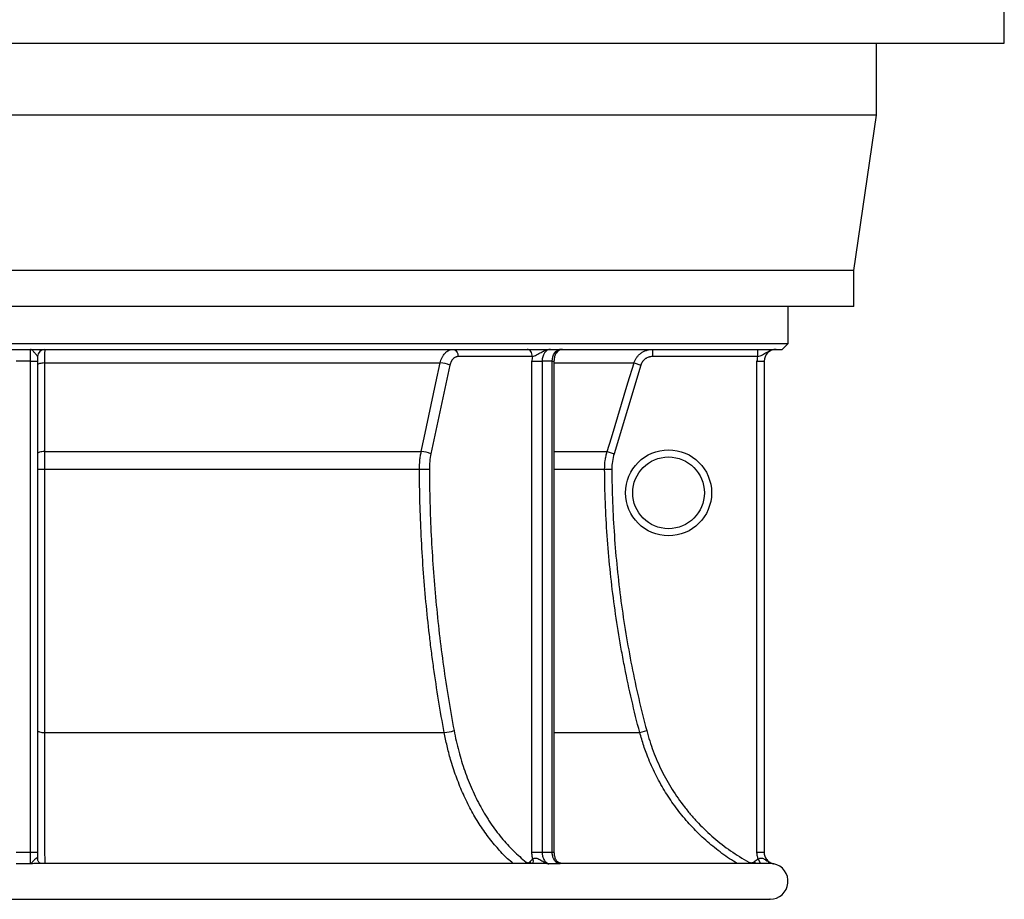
# Model space of a CAD drawing. Header units: millimetres. Extents: x 1225 to 2867, y 133 to 3867.
# Tile 2 of 12: x 2043 to 2867, y 133 to 869. Entities that reach past the tile are written whole.
import ezdxf

# ---------------------------------------------------------------- set-up
doc = ezdxf.new("R2010")
doc.units = ezdxf.units.MM

msp = doc.modelspace()

# ---------------------------------------------------------------- linework, layer by layer
at = {"color": 7, "linetype": 'Continuous', "lineweight": 25}
for p, q in [((2866.54, 849), (2866.54, 886)), ((1224.54, 849), (2866.54, 849)), ((2759.54, 789), (2759.54, 849)), ((2045.54, 789), (1331.54, 789)), ((2759.54, 789), (2045.54, 789)), ((2740.54, 659), (2759.54, 789)), ((2045.54, 659), (1350.54, 659)), ((2740.54, 659), (2045.54, 659)), ((2740.54, 629), (2740.54, 659)), ((2045.54, 629), (1350.54, 629)), ((2740.54, 629), (2045.54, 629)), ((2685.54, 598), (2685.54, 629)), ((1405.54, 598), (2685.54, 598)), ((2680.54, 593), (2685.54, 598)), ((1410.54, 593), (2680.54, 593)), ((2051.54, 583), (2051.54, 593)), ((2057.54, 587), (2057.54, 583)), ((2471.57, 587), (2409.39, 587)), ((2571.99, 593), (2571.99, 587)), ((2660.04, 587), (2571.99, 587)), ((2660.04, 593), (2660.04, 587)), ((2051.54, 583), (2039.54, 583)), ((2051.54, 583), (2057.54, 583)), ((2051.54, 172.49), (2051.54, 583)), ((2057.54, 583), (2057.54, 172.49)), ((2063.34, 581.64), (2394.46, 581.64)), ((2402.62, 579.9), (2386.74, 505.75)), ((2471.21, 583), (2479.7, 583)), ((2471.21, 172.49), (2471.21, 583)), ((2488.18, 583), (2479.7, 583)), ((2479.7, 583), (2479.7, 172.49)), ((2488.18, 172.49), (2488.18, 583)), ((2489.94, 172.49), (2489.94, 583)), ((2562.41, 579.9), (2539.95, 505.75)), ((2556.67, 581.64), (2562.41, 579.9)), ((2659.54, 583), (2665.54, 583)), ((2659.54, 172.48), (2659.54, 583)), ((2665.54, 583), (2665.54, 172.48)), ((2063.33, 507.48), (2378.59, 507.48)), ((2534.21, 507.48), (2539.95, 505.75)), ((2063.32, 492.67), (2377.08, 492.67)), ((2532.07, 492.67), (2538.06, 492.71)), ((2063.34, 272.53), (2397.83, 272.53)), ((2561.44, 272.53), (2567.24, 274.07)), ((2051.54, 172.49), (2057.54, 172.49)), ((2471.21, 172.49), (2479.7, 172.49)), ((2659.54, 172.48), (2665.54, 172.48)), ((2058.64, 162.99), (2058.42, 162.99)), ((2478.24, 163), (2058.64, 163)), ((2670.32, 163), (2496.6, 163)), ((1420.69, 133), (2670.38, 133))]:
    msp.add_line(p, q, dxfattribs=at)
at = {"color": 1, "linetype": 'Continuous', "lineweight": 25}
for p, q in [((2488.18, 583), (2489.94, 583)), ((2489.94, 581.64), (2556.67, 581.64)), ((2489.94, 507.48), (2534.21, 507.48)), ((2489.94, 492.67), (2532.07, 492.67)), ((2489.94, 272.53), (2561.44, 272.53)), ((2488.18, 172.49), (2489.94, 172.49)), ((2660.62, 166.7), (2662.51, 163)), ((2652.7, 164.1), (2652.08, 163)), ((2657.13, 164.46), (2658.29, 163))]:
    msp.add_line(p, q, dxfattribs=at)
at = {"color": 7, "linetype": 'Continuous', "lineweight": 25, "flags": 128}
for points in [[(2405.15, 593), (2405.97, 592.89), (2406.77, 592.54), (2407.5, 591.99), (2408.15, 591.24), (2408.67, 590.33), (2409.07, 589.3), (2409.31, 588.17), (2409.39, 587)], [(2471.57, 587), (2471.49, 588.17), (2471.25, 589.3), (2470.86, 590.33), (2470.33, 591.24), (2469.69, 591.99), (2468.95, 592.54), (2468.16, 592.89), (2467.33, 593)], [(2486.77, 593), (2485.39, 592.81), (2484.06, 592.24), (2482.84, 591.32), (2481.77, 590.07), (2480.89, 588.56), (2480.24, 586.83), (2479.84, 584.95), (2479.7, 583)], [(2488.18, 583), (2488.32, 584.95), (2488.72, 586.83), (2489.38, 588.56), (2490.26, 590.07), (2491.33, 591.32), (2492.55, 592.24), (2493.88, 592.81), (2495.26, 593)], [(2063.34, 581.64), (2062.19, 581.59), (2061.1, 581.49), (2060.1, 581.32), (2059.22, 581.11), (2058.51, 580.85), (2057.97, 580.55), (2057.65, 580.23), (2057.54, 579.9)], [(2063.34, 581.64), (2063.33, 570.15), (2063.33, 524.21), (2063.33, 507.48)], [(2378.59, 507.48), (2381.04, 518.97), (2390.88, 564.91), (2394.46, 581.64)], [(2534.21, 507.48), (2537.69, 518.97), (2551.61, 564.91), (2556.67, 581.64)], [(2063.33, 507.48), (2062.19, 507.44), (2061.1, 507.34), (2060.09, 507.17), (2059.22, 506.95), (2058.5, 506.69), (2057.97, 506.4), (2057.65, 506.08), (2057.54, 505.75)], [(2377.08, 492.67), (2377.99, 492.67), (2379.02, 492.67), (2380.13, 492.68), (2381.27, 492.68), (2382.41, 492.69), (2383.51, 492.7), (2384.52, 492.7), (2385.4, 492.71)], [(2057.54, 274.07), (2057.65, 273.77), (2057.97, 273.49), (2058.51, 273.23), (2059.22, 273), (2060.1, 272.81), (2061.1, 272.66), (2062.19, 272.57), (2063.34, 272.53)]]:
    msp.add_lwpolyline(points, dxfattribs=at)
at = {"color": 1, "linetype": 'Continuous', "lineweight": 25, "flags": 128}
for points in [[(2465.92, 163), (2465.97, 163.09), (2466.45, 164.1)], [(2469.58, 164.46), (2470.02, 163.53), (2470.19, 163)]]:
    msp.add_lwpolyline(points, dxfattribs=at)
at = {"color": 7, "linetype": 'Continuous', "lineweight": 25}
for radius in [36, 30]:
    msp.add_circle((2585.54, 473), radius, dxfattribs=at)
for centre, radius, start, end in [((2063.54, 587), 6, 90, 180), ((2493.52, 583.01), 22.31, 169.70312, 180.03246), ((2496.82, 587), 6, 90.03031, 151.78502), ((2675.54, 583), 16, 165.52249, 180), ((2675.54, 583), 10, 90, 180), ((2393.47, 557), 24.66, 68.23695, 87.71447), ((2377.59, 482.84), 24.67, 68.23816, 87.69426), ((2061.91, 708.95), 216.28, 268.8422, 270.3737), ((2396.86, 300.41), 27.89, 271.99259, 289.19439), ((2670.54, 148), 15, 270, 78.47049)]:
    msp.add_arc(centre, radius, start, end, dxfattribs=at)
at = {"color": 1, "linetype": 'Continuous', "lineweight": 25}
msp.add_arc((2467.12, 164.59), 5.29, 342.56276, 23.03941, dxfattribs=at)
at = {"color": 7, "linetype": 'Continuous', "lineweight": 25}
for points, knots in [([(2057.54, 587), (2057.54, 587.17), (2057.43, 587.37), (2057.05, 587.85), (2056.8, 588.13), (2056.23, 588.75), (2055.92, 589.09), (2055.3, 589.8), (2055, 590.17), (2054.4, 590.87), (2054.11, 591.21), (2053.56, 591.81), (2053.29, 592.08), (2052.78, 592.53), (2052.52, 592.71), (2052.15, 592.88), (2052.03, 592.93), (2051.84, 592.97), (2051.78, 592.98), (2051.66, 593), (2051.6, 593), (2051.54, 593)], [0, 0, 0, 0, 0.125, 0.125, 0.25, 0.25, 0.375, 0.375, 0.5, 0.5, 0.625, 0.625, 0.75, 0.75, 0.875, 0.875, 0.9375, 0.9375, 0.96875, 0.96875, 1, 1, 1, 1]), ([(2063.54, 593), (2063.52, 593), (2063.51, 592.93), (2063.49, 592.66), (2063.48, 592.46), (2063.47, 592.06), (2063.46, 591.91), (2063.45, 591.58), (2063.45, 591.4), (2063.43, 590.81), (2063.42, 590.37), (2063.41, 589.6), (2063.4, 589.33), (2063.39, 588.77), (2063.39, 588.48), (2063.38, 587.57), (2063.37, 586.92), (2063.36, 585.87), (2063.36, 585.51), (2063.35, 584.78), (2063.35, 584.4), (2063.34, 583.25), (2063.34, 582.46), (2063.34, 581.64)], [0, 0, 0, 0, 0.125, 0.125, 0.25, 0.25, 0.3125, 0.3125, 0.375, 0.375, 0.5, 0.5, 0.5625, 0.5625, 0.625, 0.625, 0.75, 0.75, 0.8125, 0.8125, 0.875, 0.875, 1, 1, 1, 1]), ([(2394.46, 581.64), (2394.63, 582.46), (2394.85, 583.25), (2395.37, 584.77), (2395.67, 585.5), (2396.18, 586.55), (2396.36, 586.89), (2396.74, 587.55), (2396.94, 587.87), (2397.56, 588.77), (2398.01, 589.33), (2398.72, 590.1), (2398.97, 590.34), (2399.48, 590.79), (2399.73, 591), (2400.52, 591.59), (2401.07, 591.92), (2401.91, 592.32), (2402.2, 592.44), (2402.78, 592.64), (2403.07, 592.73), (2403.95, 592.93), (2404.55, 593), (2405.15, 593)], [0, 0, 0, 0, 0.125, 0.125, 0.25, 0.25, 0.3125, 0.3125, 0.375, 0.375, 0.5, 0.5, 0.5625, 0.5625, 0.625, 0.625, 0.75, 0.75, 0.8125, 0.8125, 0.875, 0.875, 1, 1, 1, 1]), ([(2409.39, 587), (2409.01, 587), (2408.63, 586.96), (2408.08, 586.83), (2407.89, 586.78), (2407.52, 586.65), (2407.34, 586.58), (2406.8, 586.33), (2406.46, 586.12), (2405.96, 585.75), (2405.8, 585.62), (2405.48, 585.34), (2405.32, 585.19), (2404.87, 584.71), (2404.58, 584.36), (2404.19, 583.79), (2404.07, 583.59), (2403.83, 583.18), (2403.71, 582.97), (2403.17, 581.88), (2402.84, 580.93), (2402.62, 579.9)], [0, 0, 0, 0, 0.125, 0.125, 0.1875, 0.1875, 0.25, 0.25, 0.375, 0.375, 0.4375, 0.4375, 0.5, 0.5, 0.625, 0.625, 0.6875, 0.6875, 0.75, 0.75, 1, 1, 1, 1]), ([(2471.57, 587), (2472.09, 587.17), (2472.67, 587.37), (2473.9, 587.85), (2474.53, 588.13), (2475.8, 588.75), (2476.44, 589.09), (2477.7, 589.8), (2478.32, 590.17), (2479.58, 590.87), (2480.21, 591.21), (2481.48, 591.81), (2482.12, 592.08), (2483.43, 592.53), (2484.09, 592.71), (2485.09, 592.88), (2485.43, 592.93), (2485.93, 592.97), (2486.1, 592.98), (2486.43, 593), (2486.6, 593), (2486.77, 593)], [0, 0, 0, 0, 0.125, 0.125, 0.25, 0.25, 0.375, 0.375, 0.5, 0.5, 0.625, 0.625, 0.75, 0.75, 0.875, 0.875, 0.9375, 0.9375, 0.96875, 0.96875, 1, 1, 1, 1]), ([(2489.94, 583), (2489.95, 583.29), (2489.96, 584.17), (2490.12, 585.61), (2490.48, 587.26), (2490.96, 588.71), (2491.37, 589.5), (2491.56, 589.86)], [0, 0, 0, 0, 0.1136902, 0.3444422, 0.5743509, 0.8025621, 1, 1, 1, 1]), ([(2556.67, 581.64), (2556.92, 582.46), (2557.23, 583.25), (2557.98, 584.77), (2558.41, 585.5), (2559.15, 586.55), (2559.41, 586.89), (2559.95, 587.55), (2560.24, 587.87), (2561.12, 588.78), (2561.76, 589.33), (2562.79, 590.1), (2563.14, 590.34), (2563.87, 590.79), (2564.24, 591), (2565.36, 591.59), (2566.15, 591.92), (2567.36, 592.32), (2567.77, 592.44), (2568.6, 592.64), (2569.02, 592.73), (2570.28, 592.93), (2571.13, 593), (2571.99, 593)], [0, 0, 0, 0, 0.125, 0.125, 0.25, 0.25, 0.3125, 0.3125, 0.375, 0.375, 0.5, 0.5, 0.5625, 0.5625, 0.625, 0.625, 0.75, 0.75, 0.8125, 0.8125, 0.875, 0.875, 1, 1, 1, 1]), ([(2571.99, 587), (2571.45, 587), (2570.92, 586.96), (2570.13, 586.83), (2569.87, 586.78), (2569.35, 586.65), (2569.09, 586.58), (2568.34, 586.33), (2567.85, 586.12), (2567.14, 585.75), (2566.91, 585.62), (2566.46, 585.34), (2566.24, 585.19), (2565.59, 584.71), (2565.19, 584.36), (2564.64, 583.79), (2564.46, 583.59), (2564.12, 583.19), (2563.96, 582.97), (2563.19, 581.88), (2562.72, 580.93), (2562.41, 579.9)], [0, 0, 0, 0, 0.125, 0.125, 0.1875, 0.1875, 0.25, 0.25, 0.375, 0.375, 0.4375, 0.4375, 0.5, 0.5, 0.625, 0.625, 0.6875, 0.6875, 0.75, 0.75, 1, 1, 1, 1]), ([(2660.04, 587), (2660.78, 587.17), (2661.48, 587.37), (2662.85, 587.85), (2663.49, 588.13), (2664.72, 588.75), (2665.31, 589.09), (2666.47, 589.8), (2667.05, 590.17), (2668.23, 590.87), (2668.83, 591.21), (2670.08, 591.81), (2670.72, 592.08), (2672.05, 592.53), (2672.73, 592.71), (2673.77, 592.88), (2674.13, 592.93), (2674.65, 592.97), (2674.83, 592.98), (2675.18, 593), (2675.36, 593), (2675.54, 593)], [0, 0, 0, 0, 0.125, 0.125, 0.25, 0.25, 0.375, 0.375, 0.5, 0.5, 0.625, 0.625, 0.75, 0.75, 0.875, 0.875, 0.9375, 0.9375, 0.96875, 0.96875, 1, 1, 1, 1]), ([(2063.33, 507.48), (2063.32, 505.08), (2063.32, 502.64), (2063.32, 498.93), (2063.32, 497.69), (2063.32, 495.19), (2063.32, 493.93), (2063.32, 492.67)], [0, 0, 0, 0, 0.5, 0.5, 0.75, 0.75, 1, 1, 1, 1]), ([(2377.08, 492.67), (2377.07, 495.19), (2377.19, 497.68), (2377.56, 501.38), (2377.72, 502.61), (2378.11, 505.06), (2378.33, 506.28), (2378.59, 507.48)], [0, 0, 0, 0, 0.5, 0.5, 0.75, 0.75, 1, 1, 1, 1]), ([(2532.07, 492.67), (2532.05, 495.19), (2532.23, 497.68), (2532.76, 501.38), (2532.99, 502.61), (2533.53, 505.06), (2533.85, 506.28), (2534.21, 507.48)], [0, 0, 0, 0, 0.5, 0.5, 0.75, 0.75, 1, 1, 1, 1]), ([(2063.32, 492.67), (2063.32, 483.37), (2063.32, 474.08), (2063.32, 455.5), (2063.32, 446.22), (2063.32, 432.31), (2063.32, 427.67), (2063.32, 418.42), (2063.32, 413.8), (2063.32, 399.95), (2063.32, 390.74), (2063.32, 363.2), (2063.33, 344.93), (2063.33, 308.58), (2063.33, 290.51), (2063.34, 272.53)], [0, 0, 0, 0, 0.125, 0.125, 0.25, 0.25, 0.3125, 0.3125, 0.375, 0.375, 0.5, 0.5, 0.75, 0.75, 1, 1, 1, 1]), ([(2397.83, 272.53), (2396.15, 281.52), (2394.57, 290.55), (2391.61, 308.66), (2390.23, 317.75), (2388.32, 331.43), (2387.71, 336), (2386.53, 345.13), (2385.97, 349.71), (2384.37, 363.44), (2383.4, 372.61), (2380.81, 400.16), (2379.49, 418.58), (2377.67, 455.54), (2377.16, 474.08), (2377.08, 492.67)], [0, 0, 0, 0, 0.125, 0.125, 0.25, 0.25, 0.3125, 0.3125, 0.375, 0.375, 0.5, 0.5, 0.75, 0.75, 1, 1, 1, 1]), ([(2385.4, 492.71), (2385.49, 474.18), (2385.99, 455.73), (2387.81, 418.99), (2390.44, 382.39), (2394.68, 346.1), (2399.74, 309.97), (2402.68, 291.98), (2406.03, 274.07)], [0, 0, 0, 0, 0.25, 0.25, 0.5, 0.75, 0.75, 1, 1, 1, 1]), ([(2561.44, 272.53), (2559.07, 281.52), (2556.83, 290.55), (2552.64, 308.66), (2550.69, 317.75), (2547.98, 331.43), (2547.12, 335.99), (2545.46, 345.13), (2544.66, 349.71), (2542.39, 363.44), (2541.02, 372.61), (2537.35, 400.15), (2535.48, 418.58), (2532.9, 455.54), (2532.19, 474.08), (2532.07, 492.67)], [0, 0, 0, 0, 0.125, 0.125, 0.25, 0.25, 0.3125, 0.3125, 0.375, 0.375, 0.5, 0.5, 0.75, 0.75, 1, 1, 1, 1]), ([(2538.06, 492.71), (2538.19, 474.18), (2538.9, 455.73), (2541.46, 418.99), (2545.18, 382.39), (2551.19, 346.1), (2558.35, 309.97), (2562.5, 291.98), (2567.24, 274.07)], [0, 0, 0, 0, 0.25, 0.25, 0.5, 0.75, 0.75, 1, 1, 1, 1]), ([(2406.03, 274.07), (2407.12, 268.25), (2408.41, 262.54), (2410.65, 254.11), (2411.45, 251.32), (2413.14, 245.83), (2414.03, 243.13), (2416.84, 235.13), (2418.89, 229.95), (2423.35, 219.92), (2425.75, 215.06), (2429.63, 208), (2430.97, 205.69), (2433.04, 202.28), (2433.75, 201.15), (2435.17, 198.93), (2435.89, 197.84), (2439.54, 192.43), (2442.59, 188.34), (2448.96, 180.62), (2452.27, 176.99), (2459.16, 170.19), (2462.73, 167.03), (2466.45, 164.1)], [0, 0, 0, 0, 0.125, 0.125, 0.1875, 0.1875, 0.25, 0.25, 0.375, 0.375, 0.5, 0.5, 0.5625, 0.5625, 0.59375, 0.59375, 0.625, 0.625, 0.75, 0.75, 0.875, 0.875, 1, 1, 1, 1]), ([(2567.24, 274.07), (2568.78, 268.25), (2570.6, 262.54), (2573.78, 254.11), (2574.91, 251.32), (2577.3, 245.83), (2578.56, 243.13), (2582.53, 235.13), (2585.43, 229.95), (2591.73, 219.92), (2595.14, 215.05), (2600.62, 208), (2602.52, 205.69), (2605.45, 202.28), (2606.45, 201.15), (2608.46, 198.93), (2609.48, 197.83), (2614.64, 192.43), (2618.96, 188.34), (2627.96, 180.62), (2632.64, 176.99), (2642.39, 170.19), (2647.45, 167.03), (2652.7, 164.1)], [0, 0, 0, 0, 0.125, 0.125, 0.1875, 0.1875, 0.25, 0.25, 0.375, 0.375, 0.5, 0.5, 0.5625, 0.5625, 0.59375, 0.59375, 0.625, 0.625, 0.75, 0.75, 0.875, 0.875, 1, 1, 1, 1]), ([(2051.55, 162.69), (2051.55, 162.81), (2051.55, 162.97), (2051.55, 163.39), (2051.55, 163.64), (2051.55, 164.23), (2051.55, 164.57), (2051.54, 165.32), (2051.54, 165.72), (2051.54, 166.62), (2051.54, 167.09), (2051.54, 168.08), (2051.54, 168.59), (2051.54, 169.68), (2051.54, 170.23), (2051.54, 171.35), (2051.54, 171.91), (2051.54, 172.49)], [0, 0, 0, 0, 0.125, 0.125, 0.25, 0.25, 0.375, 0.375, 0.5, 0.5, 0.625, 0.625, 0.75, 0.75, 0.875, 0.875, 1, 1, 1, 1]), ([(2057.54, 166.66), (2057.54, 166.84), (2057.51, 166.99), (2057.41, 167.25), (2057.33, 167.34), (2057.12, 167.46), (2057, 167.48), (2056.72, 167.46), (2056.56, 167.42), (2056.09, 167.2), (2055.76, 166.95), (2055.13, 166.39), (2054.82, 166.06), (2054.24, 165.41), (2053.97, 165.08), (2053.44, 164.45), (2053.19, 164.16), (2052.71, 163.62), (2052.47, 163.38), (2052.12, 163.08), (2052.01, 162.99), (2051.78, 162.83), (2051.66, 162.76), (2051.55, 162.69)], [0, 0, 0, 0, 0.0625, 0.0625, 0.125, 0.125, 0.1875, 0.1875, 0.25, 0.25, 0.375, 0.375, 0.5, 0.5, 0.625, 0.625, 0.75, 0.75, 0.875, 0.875, 0.9375, 0.9375, 1, 1, 1, 1]), ([(2059.82, 163.01), (2059.7, 163.07), (2059.42, 163.2), (2058.78, 163.7), (2058.11, 164.51), (2057.67, 165.5), (2057.53, 166.3), (2057.54, 166.6), (2057.55, 166.66)], [0, 0, 0, 0, 0.132633, 0.307015, 0.51535, 0.745027, 0.95413, 1, 1, 1, 1]), ([(2471.99, 166.66), (2471.86, 167.12), (2471.75, 167.6), (2471.56, 168.55), (2471.47, 169.04), (2471.28, 170.5), (2471.21, 171.49), (2471.21, 172.49)], [0, 0, 0, 0, 0.25, 0.25, 0.5, 0.5, 1, 1, 1, 1]), ([(2471.99, 166.66), (2472.19, 166.84), (2472.41, 166.99), (2472.9, 167.25), (2473.17, 167.34), (2473.75, 167.46), (2474.04, 167.48), (2474.66, 167.46), (2474.97, 167.42), (2475.89, 167.2), (2476.47, 166.95), (2477.6, 166.39), (2478.15, 166.06), (2479.23, 165.41), (2479.77, 165.08), (2480.84, 164.45), (2481.38, 164.16), (2482.48, 163.62), (2483.04, 163.38), (2483.89, 163.08), (2484.18, 162.99), (2484.76, 162.83), (2485.05, 162.76), (2485.34, 162.69)], [0, 0, 0, 0, 0.0625, 0.0625, 0.125, 0.125, 0.1875, 0.1875, 0.25, 0.25, 0.375, 0.375, 0.5, 0.5, 0.625, 0.625, 0.75, 0.75, 0.875, 0.875, 0.9375, 0.9375, 1, 1, 1, 1]), ([(2479.7, 172.49), (2479.7, 171.92), (2479.73, 171.35), (2479.84, 170.5), (2479.88, 170.22), (2479.98, 169.67), (2480.04, 169.4), (2480.24, 168.59), (2480.41, 168.08), (2480.71, 167.33), (2480.81, 167.09), (2481.04, 166.62), (2481.16, 166.39), (2481.54, 165.73), (2481.82, 165.32), (2482.27, 164.76), (2482.43, 164.58), (2482.76, 164.24), (2482.93, 164.09), (2483.44, 163.65), (2483.8, 163.39), (2484.36, 163.08), (2484.56, 162.99), (2484.94, 162.82), (2485.14, 162.75), (2485.34, 162.69)], [0, 0, 0, 0, 0.125, 0.125, 0.1875, 0.1875, 0.25, 0.25, 0.375, 0.375, 0.4375, 0.4375, 0.5, 0.5, 0.625, 0.625, 0.6875, 0.6875, 0.75, 0.75, 0.875, 0.875, 0.9375, 0.9375, 1, 1, 1, 1]), ([(2493.84, 162.69), (2493.64, 162.75), (2493.45, 162.82), (2493.06, 162.99), (2492.86, 163.08), (2492.3, 163.39), (2491.94, 163.65), (2491.43, 164.09), (2491.26, 164.24), (2490.93, 164.58), (2490.77, 164.76), (2490.31, 165.32), (2490.04, 165.73), (2489.66, 166.39), (2489.53, 166.62), (2489.31, 167.09), (2489.2, 167.33), (2488.9, 168.08), (2488.73, 168.59), (2488.53, 169.4), (2488.47, 169.67), (2488.37, 170.22), (2488.32, 170.5), (2488.22, 171.35), (2488.19, 171.92), (2488.18, 172.49)], [0, 0, 0, 0, 0.0625, 0.0625, 0.125, 0.125, 0.25, 0.25, 0.3125, 0.3125, 0.375, 0.375, 0.5, 0.5, 0.5625, 0.5625, 0.625, 0.625, 0.75, 0.75, 0.8125, 0.8125, 0.875, 0.875, 1, 1, 1, 1]), ([(2491.05, 166.66), (2490.87, 167.14), (2490.51, 168.1), (2490.15, 169.75), (2489.95, 171.22), (2489.96, 172.15), (2489.96, 172.49)], [0, 0, 0, 0, 0.279935, 0.553655, 0.83815, 1, 1, 1, 1]), ([(2496.51, 163.01), (2496.4, 163.01), (2496.04, 163.01), (2495.26, 163.12), (2494.28, 163.41), (2493.26, 163.94), (2492.31, 164.72), (2491.54, 165.64), (2491.22, 166.35), (2491.07, 166.67)], [0, 0, 0, 0, 0.0574248, 0.1856254, 0.3348322, 0.4974834, 0.6719418, 0.8528797, 1, 1, 1, 1]), ([(2660.62, 166.7), (2660.44, 167.16), (2660.28, 167.63), (2660.01, 168.58), (2659.9, 169.06), (2659.63, 170.51), (2659.54, 171.49), (2659.54, 172.48)], [0, 0, 0, 0, 0.25, 0.25, 0.5, 0.5, 1, 1, 1, 1]), ([(2660.62, 166.7), (2660.89, 166.88), (2661.18, 167.03), (2661.77, 167.28), (2662.08, 167.37), (2662.69, 167.49), (2662.99, 167.51), (2663.57, 167.48), (2663.86, 167.43), (2664.69, 167.21), (2665.18, 166.97), (2666.15, 166.4), (2666.62, 166.07), (2667.57, 165.42), (2668.05, 165.08), (2669.05, 164.46), (2669.56, 164.16), (2670.63, 163.62), (2671.18, 163.38), (2672.04, 163.08), (2672.33, 162.99), (2672.92, 162.82), (2673.21, 162.75), (2673.51, 162.69)], [0, 0, 0, 0, 0.0625, 0.0625, 0.125, 0.125, 0.1875, 0.1875, 0.25, 0.25, 0.375, 0.375, 0.5, 0.5, 0.625, 0.625, 0.75, 0.75, 0.875, 0.875, 0.9375, 0.9375, 1, 1, 1, 1]), ([(2665.54, 172.48), (2665.54, 171.91), (2665.58, 171.34), (2665.78, 170.23), (2665.92, 169.67), (2666.31, 168.59), (2666.54, 168.08), (2667.1, 167.09), (2667.42, 166.62), (2668.14, 165.73), (2668.54, 165.32), (2669.39, 164.57), (2669.85, 164.24), (2670.83, 163.64), (2671.34, 163.39), (2672.4, 162.97), (2672.95, 162.81), (2673.51, 162.69)], [0, 0, 0, 0, 0.125, 0.125, 0.25, 0.25, 0.375, 0.375, 0.5, 0.5, 0.625, 0.625, 0.75, 0.75, 0.875, 0.875, 1, 1, 1, 1]), ([(2466.45, 164.1), (2466.69, 163.91), (2466.96, 163.77), (2467.36, 163.64), (2467.5, 163.62), (2467.78, 163.59), (2467.92, 163.59), (2468.19, 163.62), (2468.33, 163.65), (2468.6, 163.74), (2468.73, 163.8), (2469.12, 164.02), (2469.36, 164.21), (2469.58, 164.46)], [0, 0, 0, 0, 0.25, 0.25, 0.375, 0.375, 0.5, 0.5, 0.625, 0.625, 0.75, 0.75, 1, 1, 1, 1]), ([(2652.7, 164.1), (2653.04, 163.91), (2653.42, 163.77), (2653.99, 163.64), (2654.19, 163.62), (2654.58, 163.59), (2654.78, 163.59), (2655.17, 163.62), (2655.36, 163.65), (2655.74, 163.74), (2655.93, 163.8), (2656.48, 164.02), (2656.82, 164.21), (2657.13, 164.46)], [0, 0, 0, 0, 0.25, 0.25, 0.375, 0.375, 0.5, 0.5, 0.625, 0.625, 0.75, 0.75, 1, 1, 1, 1]), ([(2673.51, 162.69), (2673.51, 162.69), (2673.4, 162.71), (2673.2, 162.75), (2672.67, 162.84), (2671.86, 162.94), (2670.97, 163.01), (2670.31, 162.99), (2670.15, 162.99)], [0, 0, 0, 0, 0.002742, 0.112008, 0.221297, 0.558403, 0.897357, 1, 1, 1, 1]), ([(2670.54, 133), (2670.51, 133), (2670.48, 133), (2670.46, 133), (2670.44, 133), (2670.43, 133), (2670.41, 133), (2670.4, 133), (2670.39, 133), (2670.38, 133)], [0, 0, 0, 0, 0.0000824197, 0.0000824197, 0.0000824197, 0.0001256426, 0.0001256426, 0.0001256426, 0.0001589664, 0.0001589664, 0.0001589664, 0.0001589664]), ([(2670.54, 133), (2670.49, 133), (2670.45, 133), (2670.41, 133), (2670.4, 133), (2670.39, 133), (2670.38, 133)], [0, 0, 0, 0, 0.0001241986, 0.0001241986, 0.0001241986, 0.0001567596, 0.0001567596, 0.0001567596, 0.0001567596])]:
    msp.add_open_spline(points, degree=3, knots=knots, dxfattribs=at)
at = {"color": 1, "linetype": 'Continuous', "lineweight": 25}
for points, knots in [([(2495.26, 593), (2495.25, 593), (2494.96, 593), (2494.4, 592.91), (2493.39, 592.41), (2492.43, 591.43), (2491.84, 590.39), (2491.57, 589.92), (2491.54, 589.87)], [0, 0, 0, 0, 0.002045, 0.192202, 0.375701, 0.707006, 0.969221, 1, 1, 1, 1]), ([(2063.34, 272.53), (2063.34, 267.57), (2063.34, 257.64), (2063.35, 243.26), (2063.36, 229.39), (2063.37, 216.19), (2063.38, 203.73), (2063.4, 192.08), (2063.41, 181.31), (2063.43, 172.32), (2063.44, 166.29), (2063.44, 163.63), (2063.44, 163)], [0, 0, 0, 0, 0.110762, 0.221919, 0.333077, 0.443839, 0.554598, 0.665751, 0.776906, 0.887664, 0.973567, 1, 1, 1, 1]), ([(2455.44, 163), (2453.91, 164.3), (2449.24, 168.26), (2441.96, 176.07), (2433.68, 186.26), (2426.06, 197.44), (2419.15, 209.49), (2412.98, 222.35), (2407.57, 235.88), (2403.35, 248.93), (2400.11, 261.18), (2398.58, 268.78), (2397.83, 272.53)], [0, 0, 0, 0, 0.054212, 0.165301, 0.276391, 0.387085, 0.497783, 0.608876, 0.719969, 0.830666, 0.916438, 1, 1, 1, 1]), ([(2643.04, 163), (2640.87, 164.3), (2634.25, 168.26), (2623.95, 176.07), (2612.22, 186.26), (2601.44, 197.44), (2591.65, 209.5), (2582.9, 222.35), (2575.24, 235.88), (2569.26, 248.94), (2564.67, 261.19), (2562.51, 268.78), (2561.44, 272.53)], [0, 0, 0, 0, 0.054216, 0.165312, 0.276409, 0.38711, 0.497815, 0.608916, 0.720017, 0.830722, 0.91648, 1, 1, 1, 1]), ([(2491.05, 166.66), (2491.13, 166.46), (2491.38, 165.8), (2491.95, 164.51), (2492.71, 163.47), (2493.38, 162.95), (2493.68, 162.77), (2493.84, 162.7), (2493.84, 162.69)], [0, 0, 0, 0, 0.1337365, 0.4476272, 0.7604173, 0.8779155, 0.9979045, 1, 1, 1, 1]), ([(2058.42, 162.99), (2058.31, 163), (2057.46, 163.01), (2055.7, 162.94), (2053.77, 162.84), (2052.38, 162.75), (2051.83, 162.72), (2051.55, 162.7), (2051.55, 162.69)], [0, 0, 0, 0, 0.050097, 0.406573, 0.766005, 0.881568, 0.997103, 1, 1, 1, 1]), ([(2485.34, 162.69), (2485.33, 162.7), (2485.06, 162.72), (2484.53, 162.75), (2483.18, 162.84), (2481.24, 162.94), (2479.4, 163.01), (2478.37, 163), (2478.22, 162.99)], [0, 0, 0, 0, 0.002875, 0.117514, 0.23218, 0.586372, 0.942533, 1, 1, 1, 1]), ([(2496.54, 162.99), (2496.5, 163), (2496.3, 163.01), (2495.61, 162.94), (2494.82, 162.84), (2494.21, 162.75), (2493.97, 162.72), (2493.84, 162.7), (2493.84, 162.69)], [0, 0, 0, 0, 0.073104, 0.420945, 0.771672, 0.884436, 0.997173, 1, 1, 1, 1])]:
    msp.add_open_spline(points, degree=3, knots=knots, dxfattribs=at)
at = {"color": 7, "linetype": 'Continuous', "lineweight": 25}
for points in [[(2386.74, 505.75), (2386.28, 503.62), (2385.61, 499.32), (2385.39, 494.93), (2385.4, 492.71)], [(2539.95, 505.75), (2539.31, 503.62), (2538.36, 499.32), (2538.05, 494.93), (2538.06, 492.71)], [(2039.54, 172.49), (2043.54, 172.5), (2047.54, 172.5), (2051.54, 172.49)], [(2057.54, 172.49), (2057.54, 171.48), (2057.54, 169.51), (2057.54, 167.6), (2057.54, 166.66)], [(2469.58, 164.46), (2470.34, 165.3), (2471.14, 166.04), (2471.99, 166.66)], [(2479.7, 172.49), (2482.53, 172.5), (2485.36, 172.5), (2488.18, 172.49)], [(2657.13, 164.46), (2658.22, 165.32), (2659.38, 166.07), (2660.62, 166.7)], [(2051.55, 162.69), (2047.54, 162.7), (2043.53, 162.7), (2039.52, 162.69)], [(2493.84, 162.69), (2491.02, 162.7), (2488.18, 162.7), (2485.34, 162.69)], [(2670.54, 133), (2670.54, 133), (2670.54, 133), (2670.54, 133)]]:
    msp.add_open_spline(points, degree=3, dxfattribs=at)
at = {"color": 1, "linetype": 'Continuous', "lineweight": 25}
msp.add_open_spline([(2673.54, 162.7), (2673.54, 162.7), (2673.53, 162.7), (2673.51, 162.69)], degree=3, dxfattribs=at)

doc.saveas('drawing.dxf')
